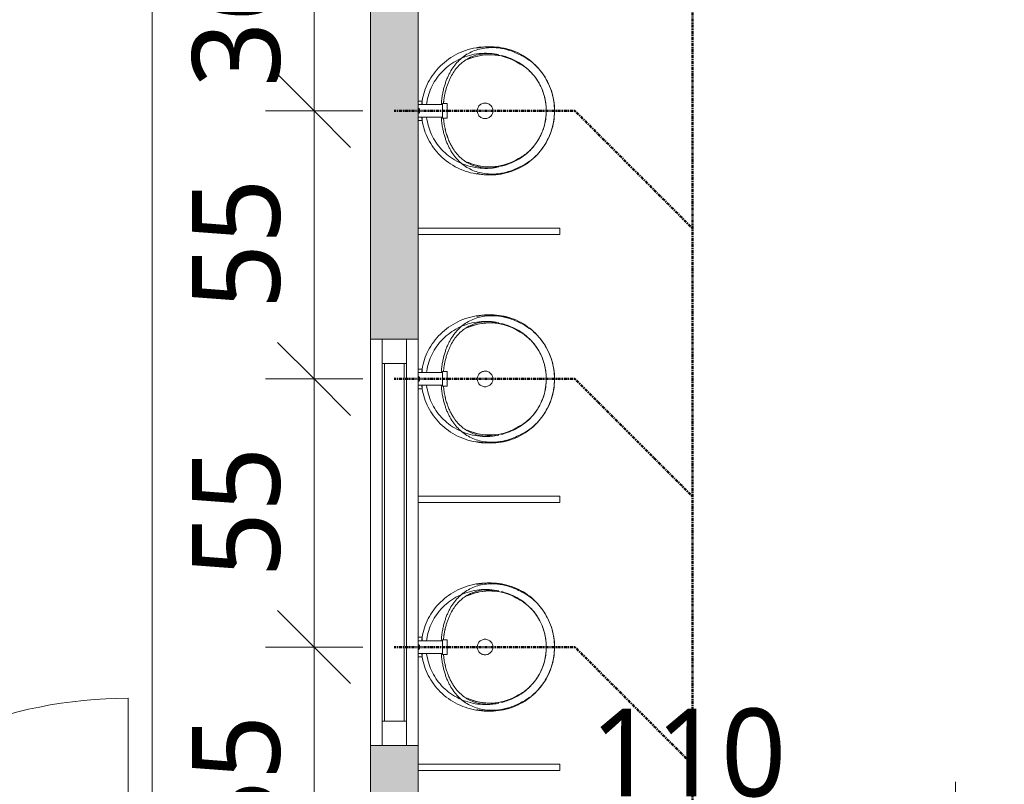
# Model space of a CAD drawing. Header units: millimetres. Extents: x -15787 to 43305, y -34460 to 16025.
# Tile 28 of 44: x 3251 to 5272, y 2814 to 4382. Entities that reach past the tile are written whole.
import ezdxf

# ---------------------------------------------------------------- set-up
doc = ezdxf.new("R2010")
doc.units = ezdxf.units.MM
doc.linetypes.add('Centre', pattern=[12.5, 2.5, -1.875, 6.25, -1.875])
for name, color, linetype, lineweight in [('A-ANNO-DIMS', 211, 'Continuous', 9), ('A-ANNO-DIMS-100', 211, 'Continuous', 9), ('A-DETL', 90, 'Continuous', 50), ('A-DOOR', 31, 'Continuous', 13), ('A-DOOR-FRAM', 31, 'Continuous', 13), ('A-FLOR', 192, 'Continuous', 9), ('A-GLAZ-CURT', 52, 'Continuous', 9), ('A-GLAZ-CWMG', 51, 'Continuous', 9), ('A-WALL-PATT', 111, 'Continuous', 9), ('I-WALL', 2, 'Continuous', 9), ('P-SANR-FIXT', 6, 'Continuous', 9)]:
    doc.layers.add(name, color=color, linetype=linetype, lineweight=lineweight)
doc.styles.add('Trebuchet MS', font='trebuc.ttf', dxfattribs={"height": 180})
doc.dimstyles.new('Cotes100e_Intérieur', dxfattribs={"dimscale": 304.8, "dimtxt": 185.571163, "dimasz": 0.492126, "dimexe": 0.328084, "dimexo": 0.0625, "dimgap": 0.065617, "dimtad": 1, "dimdec": 0, "dimlfac": 0.1, "dimzin": 0, "dimdsep": 46, "dimtxsty": 'Trebuchet MS', "dimblk1": 'OBLIQUE', "dimblk2": 'OBLIQUE', "dimsah": 1, "dimcen": 0.09, "dimdle": 0.328084, "dimazin": 0, "dimtfac": 1, "dimtdec": 4, "dimtix": 1, "dimtmove": 0, "dimatfit": 3, "dimfxl": 0.328084, "dimfxlon": 1, "dimtvp": 1, "dimtolj": 1, "dimtzin": 0, "dimarcsym": 2})

# ---------------------------------------------------------------- blocks, each defined once
blk = doc.blocks.new('PINT_ plein-vitré - P90 vitré-8161180-RDC_Réseaux')
at = {"layer": 'A-DOOR', "color": 23}
blk.add_line((-465, -979), (-465, -49), dxfattribs=at)
blk.add_arc((-465, -49), 930, 270, 0, dxfattribs=at)
at = {"layer": 'A-DOOR-FRAM', "color": 23}
for p, q in [((-450, 49), (-515, 49)), ((-515, 49), (-515, -49)), ((-450, -9), (-450, 49)), ((515, 49), (450, 49)), ((450, 49), (450, -9)), ((515, -49), (515, 49)), ((-465, -49), (-465, -9)), ((-465, -9), (-450, -9)), ((450, -9), (465, -9)), ((465, -9), (465, -49)), ((-515, -49), (-465, -49)), ((465, -49), (515, -49))]:
    blk.add_line(p, q, dxfattribs=at)
blk = doc.blocks.new('URINOIR - urinoir Aubagne2 avec robinet temporisé-7619203-RDC_Réseaux')
at = {"layer": 'P-SANR-FIXT', "color": 30}
for p, q in [((5.2, 309.7), (-5.2, 309.7)), ((-15, 90), (-15, 80)), ((15, 90), (-15, 90)), ((-14.5, 90), (-15, 90)), ((15, 90), (14.5, 90)), ((15, 80), (15, 90)), ((-15, 80), (-14.5, 80)), ((-15, 80), (15, 80)), ((-13, 80), (-13, 30.2)), ((13, 30.2), (13, 80)), ((14.5, 80), (15, 80)), ((-20, 30.2), (-20, 38.4)), ((-20, 38.4), (-13, 38.4)), ((13, 38.4), (20, 38.4)), ((20, 38.4), (20, 30.2))]:
    blk.add_line(p, q, dxfattribs=at)
at = {"layer": 'P-SANR-FIXT', "color": 30, "flags": 128}
for points in [[(0, 310.1), (-5.2, 310), (-10.4, 309.7), (-15.5, 309.2), (-20.7, 308.5), (-25.8, 307.5), (-30.8, 306.4), (-35.9, 305.1), (-40.8, 303.6), (-45.7, 301.9), (-50.6, 300), (-55.4, 297.9), (-60, 295.6), (-64.6, 293.1), (-69.1, 290.5), (-73.5, 287.6), (-77.8, 284.6), (-82, 281.5), (-86, 278.1), (-89.9, 274.6), (-93.7, 270.9), (-97.3, 267.1), (-100.7, 263.1), (-104.1, 259), (-107.2, 254.8), (-110.2, 250.4), (-113, 246), (-115.6, 241.4), (-118, 236.7), (-120.3, 231.8), (-122.3, 227), (-124.2, 222), (-125.8, 216.9), (-127.2, 211.8), (-128.5, 206.6), (-129.5, 201.4), (-130.3, 196.2), (-130.9, 190.9), (-131.3, 185.6), (-131.5, 180.2), (-131.4, 174.9), (-131.1, 169.6), (-130.7, 164.3), (-130, 159), (-129.1, 153.8), (-128.4, 150.7)], [(128.4, 150.7), (128.8, 152.7), (129.8, 157.9), (130.5, 163.2), (131.1, 168.5), (131.4, 173.8), (131.5, 179.1), (131.3, 184.5), (131, 189.8), (130.5, 195.1), (129.7, 200.3), (128.7, 205.6), (127.5, 210.7), (126.1, 215.9), (124.5, 220.9), (122.7, 225.9), (120.7, 230.8), (118.5, 235.7), (116.1, 240.4), (113.5, 245), (110.8, 249.5), (107.8, 253.9), (104.7, 258.2), (101.4, 262.3), (98, 266.3), (94.4, 270.2), (90.7, 273.9), (86.8, 277.4), (82.8, 280.8), (78.7, 284), (74.4, 287), (70, 289.9), (65.6, 292.6), (61, 295.1), (56.3, 297.4), (51.6, 299.6), (46.8, 301.5), (41.9, 303.3), (36.9, 304.8), (31.9, 306.2), (26.8, 307.3), (21.7, 308.3), (16.6, 309), (11.4, 309.6), (6.3, 309.9), (1.1, 310.1), (0, 310.1)], [(0, 293.1), (-4.5, 293.1), (-9.1, 292.8), (-13.6, 292.3), (-18.1, 291.7), (-22.6, 290.9), (-27.1, 289.9), (-31.5, 288.8), (-35.8, 287.4), (-40.1, 285.9), (-44.4, 284.3), (-48.6, 282.4), (-52.7, 280.4), (-56.7, 278.3), (-60.6, 275.9), (-64.5, 273.5), (-68.2, 270.8), (-71.9, 268), (-75.4, 265.1), (-78.8, 262), (-82.1, 258.8), (-85.3, 255.5), (-88.3, 252), (-91.2, 248.4), (-94, 244.7), (-96.6, 240.9), (-99.1, 236.9), (-101.3, 232.9), (-103.5, 228.8), (-105.4, 224.6), (-107.2, 220.3), (-108.9, 215.9), (-110.3, 211.5), (-111.6, 207), (-112.6, 202.5), (-113.5, 197.9), (-114.2, 193.3), (-114.8, 188.7), (-115.1, 184), (-115.2, 179.4), (-115.2, 174.7), (-115, 170), (-114.6, 165.4), (-113.9, 160.8), (-113.1, 156.2), (-112.2, 151.6), (-111, 147.1), (-109.7, 142.7), (-108.1, 138.3), (-106.4, 133.9), (-105.2, 131.1)], [(105.2, 131.1), (107, 135.4), (108.6, 139.7), (110.1, 144.1), (111.4, 148.6), (112.5, 153.1), (113.4, 157.7), (114.2, 162.3), (114.7, 166.9), (115.1, 171.6), (115.2, 176.2), (115.2, 180.9), (115, 185.6), (114.6, 190.2), (114, 194.8), (113.3, 199.4), (112.3, 204), (111.2, 208.5), (109.8, 213), (108.3, 217.4), (106.7, 221.7), (104.8, 226), (102.8, 230.1), (100.6, 234.2), (98.3, 238.2), (95.8, 242.1), (93.1, 245.9), (90.3, 249.6), (87.4, 253.1), (84.3, 256.6), (81.1, 259.9), (77.7, 263), (74.3, 266.1), (70.7, 269), (67, 271.7), (63.2, 274.3), (59.3, 276.7), (55.4, 279), (51.3, 281.1), (47.2, 283.1), (43, 284.8), (38.7, 286.5), (34.4, 287.9), (30, 289.2), (25.6, 290.3), (21.1, 291.2), (16.6, 291.9), (12.1, 292.5), (7.6, 292.9), (3.1, 293.1), (0, 293.1)], [(-126.1, 211.5), (-127.6, 206), (-128.8, 200.4), (-129.8, 194.8), (-130.5, 189.1), (-131.1, 183.4), (-131.4, 177.7), (-131.5, 172), (-131.3, 166.2), (-130.9, 160.5), (-130.3, 154.8), (-129.4, 149.2), (-128.3, 143.6), (-127, 138), (-125.5, 132.5), (-123.7, 127.2), (-121.8, 121.9), (-119.6, 116.7), (-117.3, 111.6), (-114.7, 106.6), (-112, 101.8), (-109.1, 97.1), (-106, 92.5), (-102.8, 88.1), (-99.4, 83.9), (-95.8, 79.8), (-92.1, 75.9), (-88.3, 72.1), (-84.3, 68.6), (-80.3, 65.2), (-76.1, 62), (-71.8, 59), (-67.5, 56.1), (-63, 53.5), (-58.5, 51), (-53.9, 48.8), (-49.2, 46.7), (-44.5, 44.8), (-39.7, 43.1), (-34.9, 41.7), (-30, 40.4), (-25.1, 39.3), (-20.2, 38.4), (-15.3, 37.7), (-13, 37.5)], [(13, 37.5), (14.9, 37.6), (19.9, 38.3), (24.8, 39.2), (29.7, 40.3), (34.6, 41.6), (39.4, 43), (44.2, 44.7), (48.9, 46.6), (53.6, 48.6), (58.2, 50.9), (62.7, 53.3), (67.2, 55.9), (71.6, 58.8), (75.8, 61.8), (80, 65), (84.1, 68.3), (88, 71.9), (91.9, 75.6), (95.6, 79.5), (99.1, 83.6), (102.5, 87.8), (105.8, 92.2), (108.9, 96.8), (111.8, 101.5), (114.6, 106.3), (117.1, 111.2), (119.5, 116.3), (121.7, 121.5), (123.6, 126.8), (125.4, 132.2), (126.9, 137.7), (128.2, 143.2), (129.3, 148.8), (130.2, 154.4), (130.9, 160.1), (131.3, 165.8), (131.4, 171.6), (131.4, 177.3), (131.1, 183), (130.6, 188.7), (129.8, 194.4), (128.9, 200), (127.7, 205.6), (126.2, 211.1), (126.1, 211.5)], [(-115.1, 195.8), (-116.1, 190.8), (-116.9, 185.8), (-117.5, 180.8), (-117.9, 175.7), (-118.1, 170.6), (-118, 165.5), (-117.8, 160.4), (-117.4, 155.3), (-116.7, 150.3), (-115.9, 145.3), (-114.8, 140.3), (-113.6, 135.4), (-112.2, 130.6), (-110.5, 125.8), (-108.7, 121.1), (-106.7, 116.5), (-104.5, 112), (-102.2, 107.7), (-99.7, 103.4), (-97, 99.3), (-94.2, 95.2), (-91.3, 91.4), (-88.2, 87.6), (-84.9, 84), (-81.6, 80.6), (-78.1, 77.3), (-74.5, 74.2), (-70.8, 71.2), (-67, 68.4), (-63.2, 65.7), (-59.2, 63.3), (-55.2, 60.9), (-51.1, 58.8), (-46.9, 56.8), (-42.7, 55.1), (-38.4, 53.4), (-34.1, 52), (-29.7, 50.7), (-25.3, 49.6), (-20.9, 48.7), (-16.4, 48), (-12.8, 47.6)], [(13.5, 47.6), (18, 48.2), (22.4, 49), (26.8, 50), (31.2, 51.2), (35.6, 52.5), (39.9, 54), (44.1, 55.7), (48.4, 57.5), (52.5, 59.5), (56.6, 61.7), (60.6, 64.1), (64.5, 66.6), (68.4, 69.3), (72.1, 72.2), (75.8, 75.2), (79.3, 78.4), (82.8, 81.8), (86.1, 85.3), (89.3, 88.9), (92.3, 92.7), (95.2, 96.6), (98, 100.7), (100.6, 104.9), (103, 109.2), (105.3, 113.6), (107.4, 118.1), (109.4, 122.7), (111.1, 127.4), (112.7, 132.2), (114, 137.1), (115.2, 142), (116.2, 147), (117, 152), (117.5, 157.1), (117.9, 162.2), (118.1, 167.3), (118, 172.4), (117.8, 177.5), (117.3, 182.5), (116.6, 187.6), (115.8, 192.6), (115.1, 195.8)]]:
    blk.add_lwpolyline(points, dxfattribs=at)
at = {"layer": 'P-SANR-FIXT', "color": 30}
blk.add_arc((0, 27.2), 6.35, 30, 150, dxfattribs=at)
for major_axis, start_param, end_param in [((115, 0), 2.589636, 3.499388), ((115, 0), 5.92539, 6.835142), ((130.9, 0), 2.825305, 2.968784), ((130.9, 0), 0.172809, 0.316288)]:
    blk.add_ellipse((0, 176.9), major_axis=major_axis, ratio=0.984808, start_param=start_param, end_param=end_param, dxfattribs=at)
for points in [[(-116.2, 236.2), (-114.1, 241.3), (-109, 251.3), (-98.7, 265.4), (-86.3, 278), (-72.1, 288.8), (-56.6, 297.5), (-40.1, 304), (-22.8, 308.2), (-11.1, 309.5), (-5.2, 309.7)], [(-5.2, 309.7), (-4.3, 309.7), (-2.6, 309.7), (-0.9, 309.8), (0, 309.8)], [(0, 309.8), (0.9, 309.8), (2.6, 309.7), (4.3, 309.7), (5.2, 309.7)], [(5.2, 309.7), (11.1, 309.5), (22.8, 308.2), (40.1, 304), (56.6, 297.5), (72.1, 288.8), (86.3, 278), (98.7, 265.4), (109, 251.3), (114.1, 241.3), (116.2, 236.2)], [(-129.4, 190.4), (-129.2, 193.7), (-128.3, 200.7), (-125.8, 212.1), (-121.9, 224.1), (-118.3, 232.2), (-116.2, 236.2)], [(-97.9, 236.2), (-100.5, 232.3), (-105.1, 224.4), (-110.3, 212.4), (-112.8, 204.7), (-113.8, 201)], [(113.8, 201), (112.8, 204.7), (110.3, 212.4), (105.1, 224.4), (100.5, 232.3), (97.9, 236.2)], [(116.2, 236.2), (118.3, 232.2), (121.9, 224.1), (125.8, 212.1), (128.3, 200.7), (129.2, 193.7), (129.4, 190.4)], [(0, 183.5), (1.2, 183.5), (3.6, 183.2), (7, 182), (10.1, 180.1), (12.6, 177.6), (14.5, 174.5), (15.7, 171.1), (16, 168.7), (16, 167.5)], [(0, 151.5), (-1.2, 151.5), (-3.6, 151.8), (-7, 153), (-10.1, 154.9), (-12.6, 157.4), (-14.5, 160.5), (-15.7, 163.9), (-16, 166.3), (-16, 167.5)], [(16, 167.5), (16, 166.3), (15.7, 163.9), (14.5, 160.5), (12.6, 157.4), (10.1, 154.9), (7, 153), (3.6, 151.8), (1.2, 151.5), (0, 151.5)]]:
    blk.add_open_spline(points, degree=3, dxfattribs=at)
for points, knots in [([(0, 293.1), (-4.3, 293.1), (-12.9, 292.6), (-29.8, 289.7), (-47.5, 283.6), (-64.9, 273.6), (-78.3, 262.8), (-89.7, 250.3), (-95.4, 241), (-97.9, 236.2)], [-1, -1, -1, -1, -0.892857, -0.785714, -0.571429, -0.428571, -0.285714, -0.142857, 0, 0, 0, 0]), ([(97.9, 236.2), (96.1, 239.8), (92.9, 245.1), (88, 251.7), (83.9, 256.5), (79.5, 261.1), (73.3, 266.8), (59.1, 277.8), (39.6, 287.2), (17.2, 292.2), (5.8, 293.1), (0, 293.1)], [-1, -1, -1, -1, -0.892857, -0.839286, -0.785714, -0.732143, -0.678571, -0.571429, -0.285714, -0.142857, 0, 0, 0, 0]), ([(-13.3, 77.6), (-17, 77.9), (-22.3, 78.4), (-29, 79.3), (-33.8, 80.1), (-38.4, 81), (-42.7, 81.9), (-46.9, 83), (-50.9, 84.1), (-54.9, 85.3), (-58.7, 86.6), (-62.3, 87.9), (-67.1, 89.8), (-72.7, 92.3), (-81.3, 96.8), (-91.1, 103), (-105, 114.7), (-118.7, 132.4), (-127.1, 154.4), (-129.9, 174.3), (-129.8, 184.9), (-129.4, 190.4)], [-1, -1, -1, -1, -0.958333, -0.9375, -0.916667, -0.895833, -0.875, -0.854167, -0.833333, -0.8125, -0.791667, -0.770833, -0.75, -0.708333, -0.666667, -0.583333, -0.5, -0.333333, -0.166667, -0.083333, 0, 0, 0, 0]), ([(-116.2, 190.4), (-117.2, 184.3), (-118.1, 172.5), (-115.7, 150.4), (-106.6, 128.5), (-89.2, 108.9), (-72.9, 98.5), (-61.2, 93.2), (-56.7, 91.5), (-53.3, 90.2), (-49.7, 89), (-46, 87.9), (-42.2, 86.8), (-39.2, 86.1), (-37.2, 85.6), (-35.8, 85.3), (-33.3, 84.8), (-29.8, 84), (-26, 83.4), (-23, 83), (-20.6, 82.7), (-18.2, 82.4), (-16.3, 82.3), (-15.1, 82.2), (-14.8, 82.1)], [-1, -1, -1, -1, -0.9038462, -0.8076923, -0.6153846, -0.4615385, -0.3076923, -0.2692308, -0.25, -0.2307692, -0.2115385, -0.1923077, -0.1730769, -0.1538462, -0.1490385, -0.1442308, -0.1346154, -0.1153846, -0.0961538, -0.0865385, -0.0769231, -0.0673077, -0.0576923, -0.0540944, -0.0540944, -0.0540944, -0.0540944]), ([(-16, 167.5), (-16, 168.7), (-15.6, 172.3), (-13.5, 176.7), (-10.1, 180.1), (-7, 182), (-3.6, 183.2), (-1.2, 183.5), (0, 183.5)], [-1, -1, -1, -1, -0.857143, -0.571429, -0.428571, -0.285714, -0.142857, 0, 0, 0, 0]), ([(129.4, 190.4), (129.8, 184.9), (129.9, 174.3), (127.1, 154.4), (118.7, 132.4), (102.2, 111.2), (85.6, 99), (72.7, 92.3), (67.1, 89.8), (62.3, 87.9), (58.7, 86.6), (54.9, 85.3), (50.9, 84.1), (46.9, 83), (42.7, 81.9), (38.4, 81), (33.8, 80.1), (29, 79.3), (22.3, 78.4), (17, 77.9), (13.3, 77.6)], [-1, -1, -1, -1, -0.916667, -0.833333, -0.666667, -0.5, -0.333333, -0.291667, -0.25, -0.229167, -0.208333, -0.1875, -0.166667, -0.145833, -0.125, -0.104167, -0.083333, -0.0625, -0.041667, 0, 0, 0, 0]), ([(14.8, 82.1), (16.4, 82.3), (18.9, 82.5), (22.4, 82.9), (26.2, 83.4), (30.9, 84.2), (34.8, 85.1), (37.4, 85.7), (39.1, 86), (42, 86.7), (46, 87.9), (49.8, 89.1), (52.8, 90.1), (55.7, 91.1), (59.3, 92.4), (64.7, 94.8), (71.1, 97.9), (79.5, 102.9), (88.5, 109.4), (100.1, 120.8), (111.2, 137.6), (117, 157.9), (117.9, 176), (117, 185.5), (116.2, 190.4)], [-0.9459056, -0.9459056, -0.9459056, -0.9459056, -0.9278846, -0.9158654, -0.9038462, -0.8798077, -0.8557692, -0.8497596, -0.84375, -0.8317308, -0.8076923, -0.7836538, -0.7716346, -0.7596154, -0.7355769, -0.7115385, -0.6634615, -0.6153846, -0.5384615, -0.4615385, -0.3076923, -0.1538462, -0.0769231, 0, 0, 0, 0])]:
    blk.add_open_spline(points, degree=3, knots=knots, dxfattribs=at)
blk = doc.blocks.new('Panneau système - Vitré-8179918-RDC_Réseaux')
at = {"layer": 'A-GLAZ-CURT', "color": 30}
for p, q in [((366.6, 20), (-366.6, 20)), ((-366.6, 20), (-366.6, -20)), ((366.6, -20), (366.6, 20)), ((-366.6, -20), (366.6, -20))]:
    blk.add_line(p, q, dxfattribs=at)
blk = doc.blocks.new('Meneau rectangulaire - 50 x 50mm-8077854-RDC_Réseaux')
at = {"layer": 'A-GLAZ-CWMG', "color": 23, "lineweight": 13}
for p, q in [((0, 25), (-50, 25)), ((-50, 25), (-50, -25)), ((0, -25), (0, 25)), ((-50, -25), (0, -25))]:
    blk.add_line(p, q, dxfattribs=at)
blk = doc.blocks.new('Meneau rectangulaire - 50 x 50mm-8077855-RDC_Réseaux')
at = {"layer": 'A-GLAZ-CWMG', "color": 23, "lineweight": 13}
for p, q in [((-50, 25), (0, 25)), ((-50, -25), (-50, 25)), ((0, 25), (0, -25)), ((0, -25), (-50, -25))]:
    blk.add_line(p, q, dxfattribs=at)
blk = doc.blocks.new('Meneau rectangulaire - 50 x 50mm-8179917-RDC_Réseaux')
at = {"layer": 'A-GLAZ-CWMG', "color": 30}
for p, q in [((3995.1, 3676.9), (3995.1, 2943.7)), ((4045.1, 3676.9), (4045.1, 2943.7))]:
    blk.add_line(p, q, dxfattribs=at)
blk = doc.blocks.new('DIMBLOCK7-RDC_Réseaux')
at = {"layer": 'A-ANNO-DIMS-100'}
for p, q in [((3855.5, 3095.5), (3780.5, 3170.5)), ((3855.5, 3095.5), (3755.5, 3095.5)), ((3855.5, 2545.5), (3855.5, 3095.5)), ((3855.5, 3095.5), (3930.5, 3020.5)), ((3855.5, 3095.5), (3955.5, 3095.5)), ((3855.5, 2545.5), (3780.5, 2620.5)), ((3855.5, 2545.5), (3755.5, 2545.5)), ((3855.5, 2545.5), (3930.5, 2470.5)), ((3855.5, 2545.5), (3955.5, 2545.5))]:
    blk.add_line(p, q, dxfattribs=at)
at = {"layer": 'A-ANNO-DIMS-100', "color": 0, "insert": (3605.2, 2688.4), "char_height": 180, "width": 317.044, "attachment_point": 1, "rotation": 90, "line_spacing_factor": 1.048425, "style": 'Trebuchet MS'}
blk.add_mtext('55', dxfattribs=at)
blk = doc.blocks.new('_Oblique')
at = {"color": 0, "linetype": 'ByBlock', "lineweight": -2}
blk.add_line((-0.5, -0.5), (0.5, 0.5), dxfattribs=at)
blk = doc.blocks.new('DIMBLOCK8-RDC_Réseaux')
at = {"layer": 'A-ANNO-DIMS-100'}
for p, q in [((3855.5, 3645.5), (3780.5, 3720.5)), ((3855.5, 3645.5), (3755.5, 3645.5)), ((3855.5, 3095.5), (3855.5, 3645.5)), ((3855.5, 3645.5), (3930.5, 3570.5)), ((3855.5, 3645.5), (3955.5, 3645.5)), ((3855.5, 3095.5), (3780.5, 3170.5)), ((3855.5, 3095.5), (3755.5, 3095.5)), ((3855.5, 3095.5), (3930.5, 3020.5)), ((3855.5, 3095.5), (3955.5, 3095.5))]:
    blk.add_line(p, q, dxfattribs=at)
at = {"layer": 'A-ANNO-DIMS-100', "color": 0, "insert": (3605.2, 3238.4), "char_height": 180, "width": 317.044, "attachment_point": 1, "rotation": 90, "line_spacing_factor": 1.048425, "style": 'Trebuchet MS'}
blk.add_mtext('55', dxfattribs=at)
blk = doc.blocks.new('DIMBLOCK9-RDC_Réseaux')
at = {"layer": 'A-ANNO-DIMS-100'}
for p, q in [((3855.5, 4195.5), (3780.5, 4270.5)), ((3855.5, 4195.5), (3755.5, 4195.5)), ((3855.5, 3645.5), (3855.5, 4195.5)), ((3855.5, 4195.5), (3930.5, 4120.5)), ((3855.5, 4195.5), (3955.5, 4195.5)), ((3855.5, 3645.5), (3780.5, 3720.5)), ((3855.5, 3645.5), (3755.5, 3645.5)), ((3855.5, 3645.5), (3930.5, 3570.5)), ((3855.5, 3645.5), (3955.5, 3645.5))]:
    blk.add_line(p, q, dxfattribs=at)
at = {"layer": 'A-ANNO-DIMS-100', "color": 0, "insert": (3605.2, 3788.4), "char_height": 180, "width": 317.044, "attachment_point": 1, "rotation": 90, "line_spacing_factor": 1.048425, "style": 'Trebuchet MS'}
blk.add_mtext('55', dxfattribs=at)
blk = doc.blocks.new('DIMBLOCK10-RDC_Réseaux')
at = {"layer": 'A-ANNO-DIMS-100'}
for p, q in [((3855.5, 4195.5), (3855.5, 4657.2)), ((3855.5, 4557.2), (3780.5, 4632.2)), ((3855.5, 4557.2), (3755.5, 4557.2)), ((3855.5, 4557.2), (3930.5, 4482.2)), ((3855.5, 4557.2), (3955.5, 4557.2)), ((3855.5, 4195.5), (3780.5, 4270.5)), ((3855.5, 4195.5), (3755.5, 4195.5)), ((3855.5, 4195.5), (3930.5, 4120.5)), ((3855.5, 4195.5), (3955.5, 4195.5))]:
    blk.add_line(p, q, dxfattribs=at)
at = {"layer": 'A-ANNO-DIMS-100', "color": 0, "insert": (3605.2, 4244.2), "char_height": 180, "width": 317.044, "attachment_point": 1, "rotation": 90, "line_spacing_factor": 1.048425, "style": 'Trebuchet MS'}
blk.add_mtext('36', dxfattribs=at)
blk = doc.blocks.new('DIMBLOCK12-RDC_Réseaux')
at = {"layer": 'A-ANNO-DIMS-100'}
for p, q in [((4069.1, 2718.9), (4069.1, 2818.9)), ((5171.9, 2718.9), (5171.9, 2818.9)), ((4069.1, 2718.9), (4144.1, 2793.9)), ((5171.9, 2718.9), (5246.9, 2793.9)), ((3969.1, 2718.9), (5271.9, 2718.9)), ((4069.1, 2718.9), (3994.1, 2643.9)), ((4069.1, 2718.9), (4069.1, 2618.9)), ((5171.9, 2718.9), (5096.9, 2643.9)), ((5171.9, 2718.9), (5171.9, 2618.9))]:
    blk.add_line(p, q, dxfattribs=at)
at = {"layer": 'A-ANNO-DIMS-100', "color": 0, "insert": (4422.3, 2969.2), "char_height": 180, "width": 475.565, "attachment_point": 1, "line_spacing_factor": 1.048425, "style": 'Trebuchet MS'}
blk.add_mtext('110', dxfattribs=at)

msp = doc.modelspace()

# ---------------------------------------------------------------- hatches: boundary and pattern name
at = {"layer": 'A-WALL-PATT'}
h = msp.add_hatch(color=30, dxfattribs=at)
h.paths.add_polyline_path([(3971.1, 2011.5), (4069.1, 2011.5), (4069.1, 2893.7), (3971.1, 2893.7), (3971.1, 2060.5)])
h.paths.add_polyline_path([(4020.1, 3726.9), (4069.1, 3726.9), (4069.1, 4557.2), (3971.1, 4557.2), (3971.1, 3726.9), (3991.2, 3726.9)])

# ---------------------------------------------------------------- linework, layer by layer
at = {"layer": 'A-DETL', "linetype": 'Centre'}
for p, q in [((4632.1, 7214.3), (4632.1, 283.8)), ((4390.8, 4195.5), (4020.1, 4195.5)), ((4390.8, 4195.5), (4632.1, 3954.3)), ((4390.8, 3645.5), (4020.1, 3645.5)), ((4390.8, 3645.5), (4632.1, 3404.3)), ((4390.8, 3095.5), (4020.1, 3095.5)), ((4390.8, 3095.5), (4632.1, 2854.3))]:
    msp.add_line(p, q, dxfattribs=at)
at = {"layer": 'A-FLOR', "color": 30}
msp.add_line((3523.1, 7069.4), (3523.1, 2060.5), dxfattribs=at)
at = {"layer": 'I-WALL', "color": 23, "lineweight": 13}
for p, q in [((3971.1, 4557.2), (3971.1, 3726.9)), ((4069.1, 3726.9), (4069.1, 4557.2)), ((3971.1, 3726.9), (4069.1, 3726.9)), ((4069.1, 2893.7), (3971.1, 2893.7)), ((3971.1, 2893.7), (3971.1, 2060.5)), ((4069.1, 701.5), (4069.1, 2893.7))]:
    msp.add_line(p, q, dxfattribs=at)
at = {"layer": 'I-WALL', "color": 30}
for p, q in [((4069.1, 3955), (4360.1, 3955)), ((4360.1, 3942), (4069.1, 3942)), ((4360.1, 3955), (4360.1, 3942)), ((3971.1, 2893.7), (3971.1, 3726.9)), ((4069.1, 3726.9), (4069.1, 2893.7)), ((4069.1, 3405), (4360.1, 3405)), ((4360.1, 3405), (4360.1, 3392)), ((4360.1, 3392), (4069.1, 3392)), ((4069.1, 2855), (4360.1, 2855)), ((4360.1, 2855), (4360.1, 2842)), ((4360.1, 2842), (4069.1, 2842))]:
    msp.add_line(p, q, dxfattribs=at)

# ---------------------------------------------------------------- block references
at = {"layer": 'A-DOOR', "color": 23, "rotation": 180}
msp.add_blockref('PINT_ plein-vitré - P90 vitré-8161180-RDC_Réseaux', (3009.1, 2011.5), dxfattribs=at)
at = {"layer": 'A-GLAZ-CURT', "color": 30, "rotation": 90.00000000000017}
msp.add_blockref('Panneau système - Vitré-8179918-RDC_Réseaux', (4020.1, 3310.3), dxfattribs=at)
at = {"layer": 'A-GLAZ-CWMG', "color": 30, "extrusion": (0, 0, -1), "rotation": 89.99999999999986}
msp.add_blockref('Meneau rectangulaire - 50 x 50mm-8077855-RDC_Réseaux', (-4020.1, 3726.9), dxfattribs=at)
at = {"layer": 'A-GLAZ-CWMG', "color": 30}
msp.add_blockref('Meneau rectangulaire - 50 x 50mm-8179917-RDC_Réseaux', (0, 0), dxfattribs=at)
at = {"layer": 'A-GLAZ-CWMG', "color": 30, "rotation": 270.0000000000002}
msp.add_blockref('Meneau rectangulaire - 50 x 50mm-8077854-RDC_Réseaux', (4020.1, 2893.7), dxfattribs=at)
at = {"layer": 'P-SANR-FIXT', "color": 30, "rotation": 269.9999999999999}
for p in [(4038.9, 4195.5), (4038.9, 3645.5), (4038.9, 3095.5)]:
    msp.add_blockref('URINOIR - urinoir Aubagne2 avec robinet temporisé-7619203-RDC_Réseaux', p, dxfattribs=at)

# ---------------------------------------------------------------- dimensions: what is measured, and where the dimension line sits
at = {"layer": 'A-ANNO-DIMS'}
for base, p1, p2, override, picture, middle in [((3855.5, 4557.2), (3955.5, 4195.5), (3755.5, 4557.2), {"dimpost": '<>', "dimfxl": 413.231837}, 'DIMBLOCK10-RDC_Réseaux', (3743.6, 4376.3)), ((3855.5, 4195.5), (3955.5, 3645.5), (3955.5, 4195.5), {"dimpost": '<>', "dimfxl": 550}, 'DIMBLOCK9-RDC_Réseaux', (3744.3, 3920.5)), ((3855.5, 3645.5), (3955.5, 3095.5), (3955.5, 3645.5), {"dimpost": '<>', "dimfxl": 550}, 'DIMBLOCK8-RDC_Réseaux', (3744.3, 3370.5)), ((3855.5, 3095.5), (3955.5, 2545.5), (3955.5, 3095.5), {"dimpost": '<>', "dimfxl": 550}, 'DIMBLOCK7-RDC_Réseaux', (3744.3, 2820.5))]:
    dim = msp.add_linear_dim(base=base, p1=p1, p2=p2, angle=90, dimstyle='Cotes100e_Intérieur', override=override, dxfattribs=at)
    dim.commit()
    dim.dimension.update_dxf_attribs({"geometry": picture, "text_midpoint": middle})
dim = msp.add_linear_dim(base=(5171.9, 2718.9), p1=(4069.1, 2818.9), p2=(5171.9, 2618.9), dimstyle='Cotes100e_Intérieur', override={"dimpost": '<>', "dimfxl": 1120.788936}, dxfattribs=at)
dim.commit()
dim.dimension.update_dxf_attribs({"geometry": 'DIMBLOCK12-RDC_Réseaux', "text_midpoint": (4620.5, 2830.5)})

doc.saveas('drawing.dxf')
